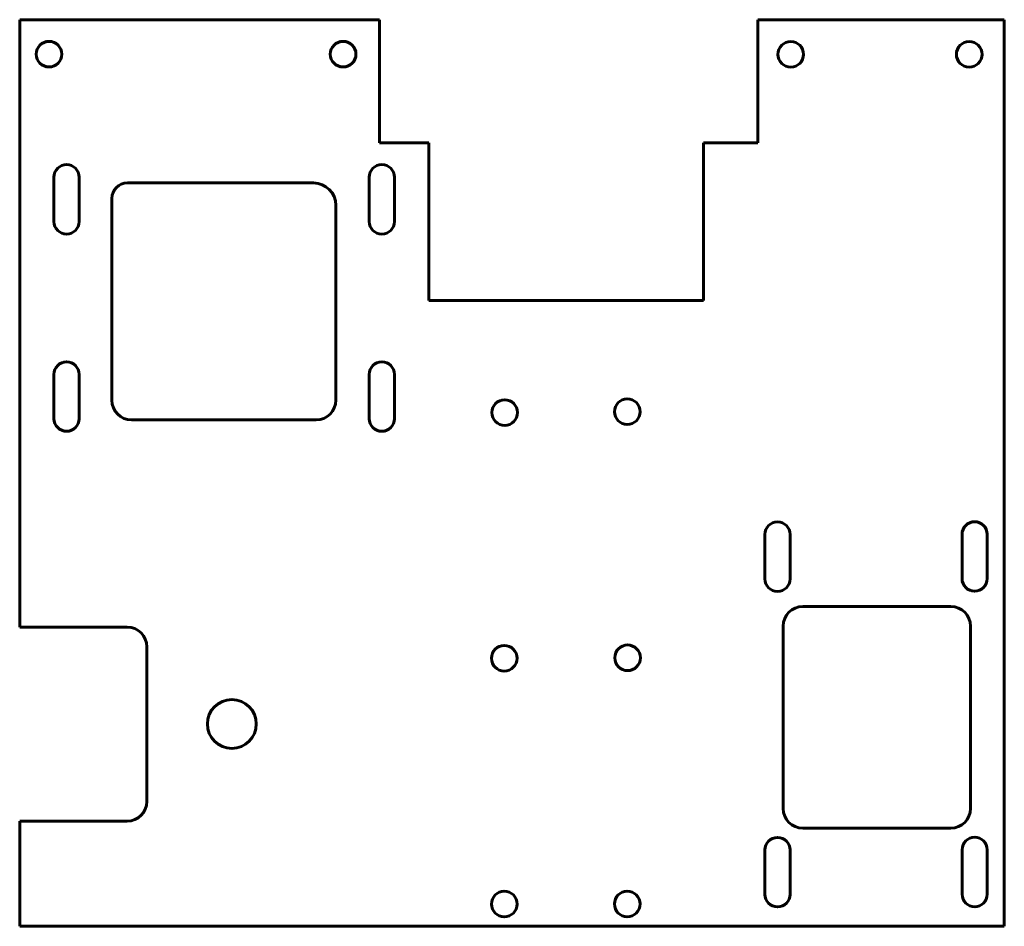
# Model space of a CAD drawing. Header units: millimetres. Extents: x -111 to 89, y -80 to 104.
import ezdxf

# ---------------------------------------------------------------- set-up
doc = ezdxf.new("R2010")
doc.units = ezdxf.units.MM
doc.linetypes.add('K5LT_BASIC', pattern=[0])

msp = doc.modelspace()

# ---------------------------------------------------------------- linework, layer by layer
at = {"color": 150, "linetype": 'K5LT_BASIC', "lineweight": 60, "true_color": 0x0080ff}
for p, q in [((-37.87, 104.49), (-110.87, 104.49)), ((-110.87, 104.49), (-110.87, 89.49)), ((-37.87, 89.49), (-37.87, 104.49)), ((88.87, 104.49), (38.87, 104.49)), ((38.87, 104.49), (38.87, 89.49)), ((88.87, 89.49), (88.87, 104.49)), ((-110.87, 89.49), (-110.87, 84.47)), ((-37.87, 84.47), (-37.87, 89.49)), ((38.87, 89.49), (38.87, 84.47)), ((88.87, 84.47), (88.87, 89.49)), ((-110.87, -18.79), (-110.87, 84.47)), ((-37.87, 84.47), (-37.87, 79.47)), ((38.87, 79.47), (38.87, 84.47)), ((88.87, -79.53), (88.87, 84.47)), ((-37.87, 79.47), (-27.87, 79.47)), ((-27.87, 47.47), (-27.87, 79.47)), ((27.87, 47.47), (27.87, 79.47)), ((27.87, 79.47), (38.87, 79.47)), ((-103.91, 72.52), (-103.91, 63.52)), ((-98.81, 63.52), (-98.81, 72.52)), ((-39.95, 72.52), (-39.95, 63.52)), ((-34.85, 63.52), (-34.85, 72.52)), ((-51.26, 71.35), (-89.03, 71.35)), ((-92.16, 68.22), (-92.16, 27.25)), ((-46.74, 27.25), (-46.74, 66.84)), ((-27.87, 47.47), (-4.87, 47.47)), ((-4.87, 47.47), (4.87, 47.47)), ((4.87, 47.47), (27.87, 47.47)), ((-103.91, 32.5), (-103.91, 23.5)), ((-98.81, 23.5), (-98.81, 32.5)), ((-39.95, 32.5), (-39.95, 23.5)), ((-34.85, 23.5), (-34.85, 32.5)), ((-88.16, 23.25), (-50.74, 23.25)), ((40.31, 0), (40.31, -9)), ((45.41, -9), (45.41, 0)), ((80.3, 0.04), (80.3, -8.96)), ((85.4, -8.96), (85.4, 0.04)), ((78.02, -14.61), (48.02, -14.61)), ((-89.08, -18.79), (-110.87, -18.79)), ((44.02, -18.61), (44.02, -55.61)), ((82.02, -55.61), (82.02, -18.61)), ((-85.08, -54.17), (-85.08, -22.79)), ((-110.87, -79.53), (-110.87, -58.17)), ((-110.87, -58.17), (-89.08, -58.17)), ((48.02, -59.61), (78.02, -59.61)), ((40.32, -64.04), (40.32, -73.04)), ((45.42, -73.04), (45.42, -64.04)), ((80.31, -64), (80.31, -73)), ((85.41, -73), (85.41, -64)), ((-110.87, -79.53), (-4.87, -79.53)), ((-4.87, -79.53), (4.87, -79.53)), ((4.87, -79.53), (88.87, -79.53))]:
    msp.add_line(p, q, dxfattribs=at)
for centre, radius in [((-104.92, 97.49), 2.6), ((-45.26, 97.49), 2.6), ((45.55, 97.46), 2.6), ((81.75, 97.46), 2.6), ((-12.48, 24.75), 2.6), ((12.39, 24.93), 2.6), ((-12.57, -25.12), 2.6), ((12.45, -25.03), 2.6), ((-67.83, -38.46), 4.96), ((-12.56, -75.01), 2.6), ((12.38, -75), 2.6)]:
    msp.add_circle(centre, radius, dxfattribs=at)
for centre, radius, start, end in [((-101.36, 72.52), 2.55, 0, 180), ((-37.4, 72.52), 2.55, 0, 180), ((-89.03, 68.22), 3.14, 90, 180), ((-51.26, 66.84), 4.52, 0, 90), ((-101.36, 63.52), 2.55, 180, 0), ((-37.4, 63.52), 2.55, 180, 0), ((-101.36, 32.5), 2.55, 0, 180), ((-37.4, 32.5), 2.55, 0, 180), ((-88.16, 27.25), 4, 180, 270), ((-50.74, 27.25), 4, 270, 0), ((-101.36, 23.5), 2.55, 180, 0), ((-37.4, 23.5), 2.55, 180, 0), ((42.86, 0), 2.55, 0, 180), ((82.85, 0.04), 2.55, 0, 180), ((42.86, -9), 2.55, 180, 0), ((82.85, -8.96), 2.55, 180, 0), ((48.02, -18.61), 4, 90, 180), ((78.02, -18.61), 4, 0, 90), ((-89.08, -22.79), 4, 0, 90), ((-89.08, -54.17), 4, 270, 0), ((48.02, -55.61), 4, 180, 270), ((78.02, -55.61), 4, 270, 0), ((42.87, -64.04), 2.55, 0, 180), ((82.86, -64), 2.55, 0, 180), ((42.87, -73.04), 2.55, 180, 0), ((82.86, -73), 2.55, 180, 0)]:
    msp.add_arc(centre, radius, start, end, dxfattribs=at)

doc.saveas('drawing.dxf')
